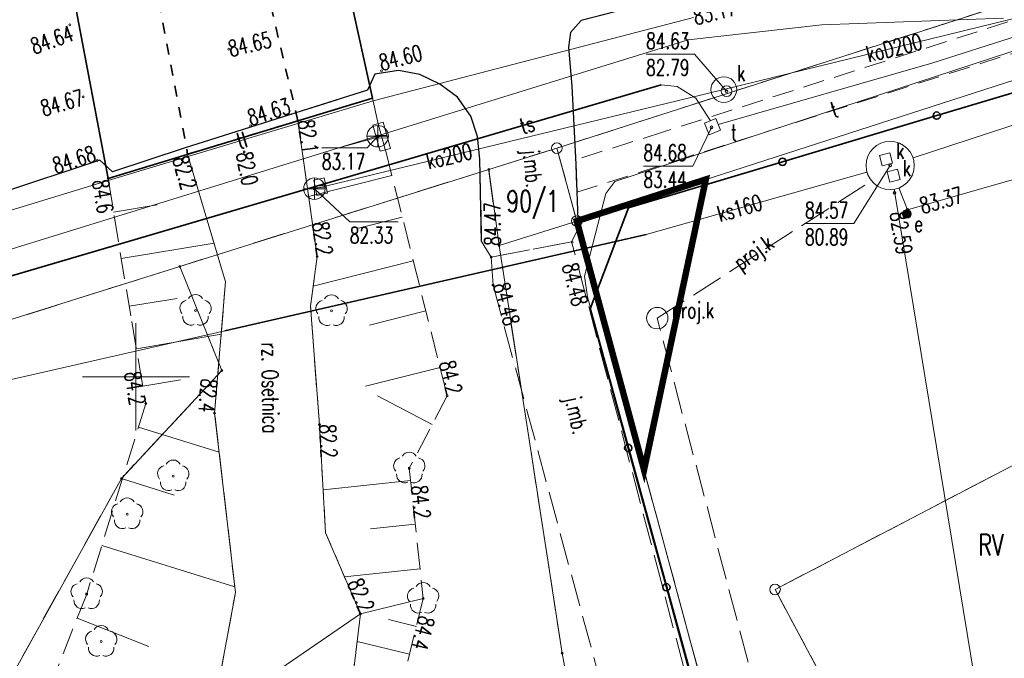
# Model space of a CAD drawing. Header units: metres. Extents: x 7395998 to 7397036, y 5813644 to 5814526.
# Tile 13 of 27: x 7396295 to 7396341, y 5814137 to 5814167. Entities that reach past the tile are written whole.
import ezdxf
from ezdxf.enums import TextEntityAlignment as Align

# ---------------------------------------------------------------- set-up
doc = ezdxf.new("R2010")
doc.units = ezdxf.units.M
doc.header["$MEASUREMENT"] = 0
for name, pattern in [('1', [0]), ('1_1', [0]), ('1_14', [1, -1]), ('1_OTKC', [1.5, 1, -0.5]), ('1_OTKJ', [2, 1.5, -0.5]), ('1_OTKK', [0]), ('1_OTKM', [0]), ('1_OTKZ_B', [1, 0.5, -0.5]), ('1_OTRK', [1.75, 1.25, -0.5]), ('1_OTRKG', [1.75, 1.25, -0.5]), ('1_OTWP', [0]), ('3_SUEP_A', [0]), ('3_SUKP', [0]), ('3_SULO', [0]), ('3_SUPK', [0]), ('3_SUPP_P', [2, 1.5, -0.5]), ('3_SUPW', [0]), ('3_SUTP_A', [0]), ('3_SUUP_P', [0]), ('ACAD_ISO04W100', [30, 24, -3, 0, -3]), ('EGDE', [0]), ('EGKK', [2, 1.5, -0.5])]:
    doc.linetypes.add(name, pattern=pattern)
doc.layers.get('0').update_dxf_attribs({"color": 250, "linetype": 'CONTINUOUS', "lineweight": 100})
for name, color, linetype, lineweight in [('AKP_granica pasa drogowego', 1, 'ACAD_ISO04W100', 50), ('Dzialki', 7, 'EGDE', 18), ('Kontury', 3, 'EGKK', 18), ('Numery_dzialek', 7, 'CONTINUOUS', 9), ('Numery_konturow', 3, 'CONTINUOUS', 9), ('OTD_L_12', 7, 'CONTINUOUS', 18), ('OTK_E_T_0', 7, 'CONTINUOUS', 0), ('OTK_L_0', 7, '1_OTKJ', 18), ('OTK_L_1', 7, '1_OTKK', 25), ('OTK_L_2', 7, '1_OTKC', 18), ('OTK_L_7', 7, '1_OTKM', 35), ('OTK_L_8', 7, 'CONTINUOUS', 35), ('OTO_L_0', 7, 'CONTINUOUS', 35), ('OTR_L_1', 7, '1_OTRK', 18), ('OTR_T_0', 7, 'CONTINUOUS', 18), ('OTR_T_1', 7, 'CONTINUOUS', 18), ('OTW_E_T_0', 141, 'CONTINUOUS', 0), ('OTW_L_0', 141, '1_OTWP', 18), ('OTZ_T_0', 3, 'CONTINUOUS', 18), ('P_SUK_E_T_6', 34, 'CONTINUOUS', 0), ('P_SUK_L_5', 34, '3_SUUP_P', 18), ('P_SUKP_E_T_0', 34, 'CONTINUOUS', 0), ('P_SUKP_L_0', 34, '3_SUPP_P', 18), ('Podzial_sekcyjny_krzyze', 7, '1', 0), ('Punkty', 7, 'CONTINUOUS', 18), ('SUE_E_T_3', 1, 'CONTINUOUS', 0), ('SUE_T_6', 1, 'CONTINUOUS', 18), ('SUEP_L_0', 1, '3_SUEP_A', 18), ('SUER_T_0', 1, 'CONTINUOUS', 18), ('SUK_T_0', 34, 'CONTINUOUS', 18), ('SUKP_E_T_0', 34, 'CONTINUOUS', 0), ('SUKP_L_0', 34, '3_SUKP', 18), ('SUKR_T_0', 34, 'CONTINUOUS', 18), ('SUL_L_1', 7, '3_SULO', 35), ('SUNR_T_0', 7, 'CONTINUOUS', 18), ('SUP_E_T_1', 7, 'CONTINUOUS', 0), ('SUP_L_1', 7, '3_SUPK', 18), ('SUP_L_3', 7, '3_SUPW', 18), ('SUP_T_4', 7, 'CONTINUOUS', 18), ('SUTP_E_T_0', 30, 'CONTINUOUS', 0), ('SUTP_L_0', 30, '3_SUTP_A', 18), ('SUTR_T_0', 30, 'CONTINUOUS', 18)]:
    doc.layers.add(name, color=color, linetype=linetype, lineweight=lineweight)
doc.styles.get("Standard").update_dxf_attribs({"font": 'Simplex.SHX', "width": 0.75})

# ---------------------------------------------------------------- blocks, each defined once
blk = doc.blocks.new('GRT')
at = {"linetype": 'Continuous'}
blk.add_circle((0, 0), 0.25, dxfattribs=at)
blk = doc.blocks.new('GRO')
at = {"linetype": 'Continuous'}
blk.add_circle((0, 0), 0.045, dxfattribs=at)
blk = doc.blocks.new('2_OTRS')
at = {"linetype": 'Continuous'}
blk.add_circle((0, 0), 0.045, dxfattribs=at)
blk = doc.blocks.new('2_OTRN')
at = {"linetype": 'Continuous'}
blk.add_circle((0, 0), 0.045, dxfattribs=at)
blk = doc.blocks.new('2_OTZL')
at = {"linetype": 'Continuous'}
blk.add_circle((0, 0), 0.045, dxfattribs=at)
for centre, start, end in [((-0.357, 0.116), 102.1445, 221.86), ((0, 0.375), 30.1401, 149.8599), ((0.357, 0.116), 318.14, 77.8555), ((-0.22, -0.303), 174.1482, 293.8542), ((0.22, -0.303), 246.1458, 5.8518)]:
    blk.add_arc(centre, 0.375, start, end, dxfattribs=at)
blk = doc.blocks.new('4_SUEU')
at = {"linetype": 'Continuous'}
for radius in [0.2, 0.175, 0.15, 0.125, 0.1, 0.075, 0.05, 0.025, 0.00715]:
    blk.add_circle((0, 0), radius, dxfattribs=at)
blk = doc.blocks.new('4_SUPS')
at = {"linetype": 'Continuous'}
blk.add_circle((0, 0), 0.0625, dxfattribs=at)
blk = doc.blocks.new('4_SUKE')
at = {"linetype": 'Continuous'}
for p, q in [((0, -0.5), (0, 0.5)), ((-0.5, 0), (0.5, 0))]:
    blk.add_line(p, q, dxfattribs=at)
blk.add_circle((0, 0), 0.5, dxfattribs=at)
blk = doc.blocks.new('4_SUPW_A')
at = {"linetype": 'Continuous'}
for p, q in [((0.25, 0.25), (-0.25, 0.25)), ((-0.25, 0.25), (-0.25, -0.25)), ((0.25, -0.25), (0.25, 0.25)), ((-0.25, -0.25), (0.25, -0.25))]:
    blk.add_line(p, q, dxfattribs=at)
blk = doc.blocks.new('4_SUPW')
at = {"linetype": 'Continuous'}
blk.add_circle((0, 0), 0.25, dxfattribs=at)

msp = doc.modelspace()

# ---------------------------------------------------------------- linework, layer by layer
at = {"layer": 'AKP_granica pasa drogowego', "ltscale": 0.1, "const_width": 0.3, "flags": 128}
msp.add_lwpolyline([(7396323.708, 5814145.663), (7396326.59, 5814159.211), (7396320.57, 5814157.27)], close=True, dxfattribs=at)
at = {"layer": 'Dzialki'}
for p, q in [((7396370.59, 5814177.02), (7396319.64, 5814160.67)), ((7396320.57, 5814157.27), (7396375.6, 5814175.01)), ((7396319.64, 5814160.67), (7396316.46, 5814159.68)), ((7396319.64, 5814160.67), (7396320.57, 5814157.27)), ((7396302.04, 5814155.15), (7396316.46, 5814159.68)), ((7396316.46, 5814159.68), (7396316.94, 5814156.13)), ((7396316.94, 5814156.13), (7396320.57, 5814157.27)), ((7396320.57, 5814157.27), (7396334.9, 5814104.29)), ((7396319.89, 5814137.11), (7396316.94, 5814156.13)), ((7396329.82, 5814140.08), (7396360.34, 5814156.01)), ((7396230.77, 5814132.76), (7396302.04, 5814155.15)), ((7396304.01, 5814150.3), (7396302.04, 5814155.15)), ((7396299.32, 5814145.26), (7396304.01, 5814150.3)), ((7396294.06, 5814135.8), (7396299.32, 5814145.26)), ((7396336.92, 5814126.87), (7396329.82, 5814140.08)), ((7396322.41, 5814123.85), (7396319.89, 5814137.11))]:
    msp.add_line(p, q, dxfattribs=at)
at = {"layer": 'Kontury'}
for p, q in [((7396370.59, 5814177.02), (7396319.64, 5814160.67)), ((7396316.46, 5814159.68), (7396319.64, 5814160.67)), ((7396319.64, 5814160.67), (7396320.57, 5814157.27)), ((7396316.46, 5814159.68), (7396302.04, 5814155.15)), ((7396316.94, 5814156.13), (7396316.46, 5814159.68)), ((7396320.57, 5814157.27), (7396330.89, 5814119.1)), ((7396319.89, 5814137.11), (7396316.94, 5814156.13)), ((7396329.82, 5814140.08), (7396360.34, 5814156.01)), ((7396302.04, 5814155.15), (7396230.77, 5814132.76)), ((7396302.04, 5814155.15), (7396304.01, 5814150.3)), ((7396304.01, 5814150.3), (7396299.32, 5814145.26)), ((7396299.32, 5814145.26), (7396294.06, 5814135.8)), ((7396336.92, 5814126.87), (7396329.82, 5814140.08)), ((7396322.41, 5814123.85), (7396319.89, 5814137.11))]:
    msp.add_line(p, q, dxfattribs=at)
at = {"layer": 'OTD_L_12'}
for p, q in [((7396311.541, 5814161.877), (7396311.059, 5814161.743)), ((7396311.541, 5814161.877), (7396311.881, 5814160.657)), ((7396311.059, 5814161.743), (7396311.399, 5814160.523)), ((7396311.195, 5814161.255), (7396311.711, 5814161.267)), ((7396311.229, 5814161.133), (7396311.745, 5814161.145)), ((7396311.881, 5814160.657), (7396311.399, 5814160.523)), ((7396308.295, 5814159.178), (7396308.785, 5814159.282)), ((7396308.445, 5814158.468), (7396308.295, 5814159.178)), ((7396308.935, 5814158.572), (7396308.785, 5814159.282)), ((7396308.86, 5814158.927), (7396308.355, 5814158.894)), ((7396308.875, 5814158.856), (7396308.37, 5814158.823)), ((7396308.445, 5814158.468), (7396308.935, 5814158.572))]:
    msp.add_line(p, q, dxfattribs=at)
at = {"layer": 'OTK_L_0', "linetype": '1_OTKJ'}
for p, q in [((7396320.78, 5814166.62), (7396324.46, 5814167.57)), ((7396320.28, 5814166.07), (7396320.78, 5814166.62)), ((7396320.18, 5814165.38), (7396320.28, 5814166.07)), ((7396320.34, 5814163.56), (7396320.18, 5814165.38)), ((7396310.81, 5814163.37), (7396311.15, 5814164.13)), ((7396311.15, 5814164.13), (7396312.25, 5814164.29)), ((7396312.25, 5814164.29), (7396313.25, 5814164.1)), ((7396313.25, 5814164.1), (7396314.18, 5814163.66)), ((7396314.18, 5814163.66), (7396315.01, 5814163.05)), ((7396302.243, 5814160.676), (7396310.81, 5814163.37)), ((7396320.53, 5814159.93), (7396320.34, 5814163.56)), ((7396315.01, 5814163.05), (7396315.62, 5814162.17)), ((7396315.62, 5814162.17), (7396315.94, 5814161.21)), ((7396315.94, 5814161.21), (7396316.05, 5814160.16)), ((7396298.91, 5814159.57), (7396302.243, 5814160.676)), ((7396288.8, 5814156.96), (7396298.32, 5814160.11)), ((7396298.32, 5814160.11), (7396298.91, 5814159.57)), ((7396316.05, 5814160.16), (7396316.13, 5814156.32)), ((7396320.63, 5814156.91), (7396320.53, 5814159.93)), ((7396320.33, 5814156.3), (7396320.63, 5814156.91)), ((7396316.13, 5814156.32), (7396316.57, 5814155.58)), ((7396320.33, 5814156.3), (7396316.57, 5814155.58)), ((7396316.57, 5814155.58), (7396320.33, 5814156.3)), ((7396326.6, 5814132.49), (7396320.33, 5814156.3)), ((7396316.57, 5814155.58), (7396316.66, 5814154.28)), ((7396316.66, 5814154.28), (7396322.82, 5814131.53))]:
    msp.add_line(p, q, dxfattribs=at)
at = {"layer": 'OTK_L_1', "linetype": '1_OTKK'}
for p, q in [((7396324.46, 5814167.57), (7396320.78, 5814166.62)), ((7396320.78, 5814166.62), (7396320.28, 5814166.07)), ((7396320.28, 5814166.07), (7396320.18, 5814165.38)), ((7396320.18, 5814165.38), (7396320.34, 5814163.56)), ((7396311.15, 5814164.13), (7396310.81, 5814163.37)), ((7396312.25, 5814164.29), (7396311.15, 5814164.13)), ((7396313.25, 5814164.1), (7396312.25, 5814164.29)), ((7396314.18, 5814163.66), (7396313.25, 5814164.1)), ((7396315.01, 5814163.05), (7396314.18, 5814163.66)), ((7396310.81, 5814163.37), (7396302.243, 5814160.676)), ((7396320.34, 5814163.56), (7396320.53, 5814159.93)), ((7396315.62, 5814162.17), (7396315.01, 5814163.05)), ((7396315.94, 5814161.21), (7396315.62, 5814162.17)), ((7396316.05, 5814160.16), (7396315.94, 5814161.21)), ((7396302.243, 5814160.676), (7396298.91, 5814159.57)), ((7396298.32, 5814160.11), (7396288.8, 5814156.96)), ((7396298.91, 5814159.57), (7396298.32, 5814160.11)), ((7396316.13, 5814156.32), (7396316.05, 5814160.16)), ((7396320.53, 5814159.93), (7396320.63, 5814156.91))]:
    msp.add_line(p, q, dxfattribs=at)
at = {"layer": 'OTK_L_2', "linetype": '1_OTKC'}
for p, q in [((7396363.54, 5814173.86), (7396324.62, 5814161.43)), ((7396325.08, 5814160.05), (7396365.22, 5814172.85)), ((7396324.62, 5814161.43), (7396320.52, 5814160.129)), ((7396320.52, 5814160.129), (7396320.53, 5814159.93)), ((7396320.53, 5814159.93), (7396320.574, 5814158.61)), ((7396320.574, 5814158.61), (7396325.08, 5814160.05))]:
    msp.add_line(p, q, dxfattribs=at)
at = {"layer": 'OTK_L_7', "linetype": '1_OTKM'}
for p, q in [((7396311.04, 5814163), (7396309.27, 5814170.98)), ((7396297.17, 5814167.38), (7396298.7, 5814159.26)), ((7396298.7, 5814159.26), (7396311.04, 5814163))]:
    msp.add_line(p, q, dxfattribs=at)
at = {"layer": 'OTK_L_8', "linetype": '1_OTKZ_B'}
for p, q in [((7396307.556, 5814161.944), (7396305.687, 5814169.914)), ((7396300.882, 5814168.484), (7396302.412, 5814160.385)), ((7396302.412, 5814160.385), (7396307.556, 5814161.944))]:
    msp.add_line(p, q, dxfattribs=at)
at = {"layer": 'OTO_L_0'}
for p, q in [((7396337.366, 5814162.188), (7396344.565, 5814164.34)), ((7396330.166, 5814160.036), (7396337.366, 5814162.188)), ((7396322.98, 5814157.888), (7396330.166, 5814160.036)), ((7396321.193, 5814153.18), (7396322.98, 5814157.888)), ((7396322.972, 5814146.682), (7396321.193, 5814153.18)), ((7396324.75, 5814140.183), (7396322.972, 5814146.682)), ((7396326.528, 5814133.685), (7396324.75, 5814140.183))]:
    msp.add_line(p, q, dxfattribs=at)
for centre in [(7396337.366, 5814162.188), (7396330.166, 5814160.036), (7396322.972, 5814146.682), (7396324.75, 5814140.183)]:
    msp.add_circle(centre, 0.17, dxfattribs=at)
at = {"layer": 'OTR_L_1', "linetype": '1_OTRK'}
for p, q in [((7396307.556, 5814161.944), (7396311.04, 5814163)), ((7396308.45, 5814155.62), (7396307.556, 5814161.944)), ((7396302.412, 5814160.385), (7396298.7, 5814159.26)), ((7396304.18, 5814154.43), (7396302.412, 5814160.385)), ((7396308.15, 5814153.3), (7396308.45, 5814155.62)), ((7396303.67, 5814148.31), (7396304.18, 5814154.43)), ((7396308.56, 5814147.77), (7396308.15, 5814153.3)), ((7396304.64, 5814139.94), (7396303.67, 5814148.31)), ((7396308.85, 5814142.72), (7396308.56, 5814147.77)), ((7396310.47, 5814138.94), (7396308.85, 5814142.72)), ((7396303.59, 5814134.24), (7396304.64, 5814139.94)), ((7396309.24, 5814128.487), (7396310.47, 5814138.94))]:
    msp.add_line(p, q, dxfattribs=at)
at = {"layer": 'OTR_L_1', "linetype": '1_OTRKG'}
for p, q in [((7396311.04, 5814163), (7396311.3, 5814161.81)), ((7396311.3, 5814161.81), (7396311.64, 5814160.59)), ((7396311.64, 5814160.59), (7396314.52, 5814149.12)), ((7396298.7, 5814159.26), (7396299.8, 5814152.58)), ((7396299.8, 5814152.58), (7396300.46, 5814148.76)), ((7396314.52, 5814149.12), (7396312.755, 5814145.734)), ((7396300.46, 5814148.76), (7396297.7, 5814139.87)), ((7396312.755, 5814145.734), (7396313.4, 5814139.66)), ((7396297.7, 5814139.87), (7396295.88, 5814135.23)), ((7396313.4, 5814139.66), (7396312.042, 5814134.066))]:
    msp.add_line(p, q, dxfattribs=at)
at = {"layer": 'OTR_L_1', "linetype": '1_1'}
for p, q in [((7396311.46, 5814161.236), (7396309.63, 5814160.726)), ((7396311.939, 5814159.398), (7396308.054, 5814158.422)), ((7396298.958, 5814157.69), (7396300.986, 5814158.024)), ((7396312.427, 5814157.455), (7396310.381, 5814156.941)), ((7396299.315, 5814155.526), (7396303.643, 5814156.239)), ((7396312.941, 5814155.409), (7396308.271, 5814154.237)), ((7396299.682, 5814153.294), (7396301.915, 5814153.662)), ((7396313.527, 5814153.075), (7396310.896, 5814152.414)), ((7396300.019, 5814151.314), (7396303.977, 5814151.998)), ((7396314.188, 5814150.444), (7396310.706, 5814149.569)), ((7396300.321, 5814149.562), (7396302.073, 5814149.865)), ((7396313.821, 5814147.779), (7396311.27, 5814149.109)), ((7396300.117, 5814147.655), (7396303.881, 5814146.487)), ((7396299.367, 5814145.239), (7396301.783, 5814144.489)), ((7396312.815, 5814145.166), (7396308.734, 5814144.733)), ((7396313.032, 5814143.126), (7396310.949, 5814142.905)), ((7396298.404, 5814142.136), (7396304.609, 5814140.21)), ((7396313.253, 5814141.043), (7396309.729, 5814140.668)), ((7396297.256, 5814138.739), (7396300.596, 5814137.429)), ((7396313.084, 5814138.359), (7396311.783, 5814138.675)), ((7396312.768, 5814137.058), (7396310.319, 5814137.653))]:
    msp.add_line(p, q, dxfattribs=at)
at = {"layer": 'OTR_L_1', "linetype": '1_14'}
msp.add_line((7396313.4, 5814139.66), (7396310.47, 5814138.94), dxfattribs=at)
at = {"layer": 'OTR_L_1', "linetype": '1_1'}
for p in [(7396311.04, 5814163), (7396313.4, 5814139.66)]:
    msp.add_point(p, dxfattribs=at)
at = {"layer": 'OTW_L_0', "linetype": '1_OTWP'}
for p, q in [((7396302.412, 5814160.385), (7396307.556, 5814161.944)), ((7396307.556, 5814161.944), (7396308.45, 5814155.62)), ((7396304.18, 5814154.43), (7396302.412, 5814160.385)), ((7396308.45, 5814155.62), (7396308.15, 5814153.3)), ((7396303.67, 5814148.31), (7396304.18, 5814154.43)), ((7396308.15, 5814153.3), (7396308.56, 5814147.77)), ((7396304.64, 5814139.94), (7396303.67, 5814148.31)), ((7396308.56, 5814147.77), (7396308.85, 5814142.72)), ((7396308.85, 5814142.72), (7396310.47, 5814138.94)), ((7396303.59, 5814134.24), (7396304.64, 5814139.94)), ((7396310.47, 5814138.94), (7396309.24, 5814128.487))]:
    msp.add_line(p, q, dxfattribs=at)
at = {"layer": 'OTW_L_0', "linetype": '1_14'}
msp.add_line((7396303.59, 5814134.24), (7396310.47, 5814138.94), dxfattribs=at)
at = {"layer": 'P_SUK_L_5', "linetype": '3_SUUP_P'}
msp.add_circle((7396324.324, 5814152.74), 0.5, dxfattribs=at)
at = {"layer": 'P_SUKP_L_0', "linetype": '3_SUPP_P'}
for p, q in [((7396324.324, 5814152.74), (7396334.327, 5814159.142)), ((7396324.446, 5814152.255), (7396324.324, 5814152.74)), ((7396336.246, 5814107.698), (7396324.446, 5814152.255))]:
    msp.add_line(p, q, dxfattribs=at)
at = {"layer": 'Podzial_sekcyjny_krzyze'}
for p, q in [((7396300, 5814147.5), (7396300, 5814152.5)), ((7396297.5, 5814150), (7396302.5, 5814150))]:
    msp.add_line(p, q, dxfattribs=at)
at = {"layer": 'SUEP_L_0', "linetype": '3_SUEP_A'}
for p, q in [((7396336.006, 5814157.789), (7396362.875, 5814165.549)), ((7396335.603, 5814158.816), (7396336.006, 5814157.789))]:
    msp.add_line(p, q, dxfattribs=at)
at = {"layer": 'SUKP_L_0', "linetype": '3_SUKP'}
for p, q in [((7396327.43, 5814163.4), (7396370.195, 5814173.905)), ((7396336.26, 5814160.215), (7396355.636, 5814166.598)), ((7396327.43, 5814163.4), (7396308.33, 5814158.78)), ((7396334.108, 5814159.557), (7396323.812, 5814156.642)), ((7396335.374, 5814158.753), (7396339.664, 5814132.701)), ((7396323.812, 5814156.642), (7396304.141, 5814152.156)), ((7396304.141, 5814152.156), (7396289.234, 5814148.757))]:
    msp.add_line(p, q, dxfattribs=at)
at = {"layer": 'SUKR_T_0', "linetype": 'Continuous', "lineweight": 0}
for p, q in [((7396323.805, 5814165.053), (7396326.058, 5814165.053)), ((7396327.56, 5814163.33), (7396326.058, 5814165.053)), ((7396311.28, 5814161.23), (7396310.791, 5814160.678)), ((7396308.674, 5814160.678), (7396310.791, 5814160.678)), ((7396335.191, 5814159.863), (7396333.499, 5814157.15)), ((7396308.33, 5814158.78), (7396309.981, 5814157.233)), ((7396309.981, 5814157.233), (7396312.234, 5814157.233)), ((7396331.219, 5814157.15), (7396333.499, 5814157.15))]:
    msp.add_line(p, q, dxfattribs=at)
at = {"layer": 'SUL_L_1', "linetype": '3_SULO'}
for p, q in [((7396280.48, 5814150.68), (7396324.5, 5814163.62)), ((7396323.812, 5814156.642), (7396304.141, 5814152.156))]:
    msp.add_line(p, q, dxfattribs=at)
at = {"layer": 'SUNR_T_0', "linetype": 'Continuous', "lineweight": 0}
for p in [(7396326.857, 5814161.642), (7396323.68, 5814159.834)]:
    msp.add_line(p, (7396325.987, 5814159.834), dxfattribs=at)
at = {"layer": 'SUP_L_1', "linetype": '3_SUPK'}
for p, q in [((7396327.05, 5814162.05), (7396326.53, 5814161.84)), ((7396326.53, 5814161.84), (7396326.74, 5814161.3)), ((7396327.28, 5814161.51), (7396327.05, 5814162.05)), ((7396326.74, 5814161.3), (7396327.28, 5814161.51))]:
    msp.add_line(p, q, dxfattribs=at)
for centre, radius in [((7396327.43, 5814163.4), 0.6), ((7396335.191, 5814159.863), 1.125)]:
    msp.add_circle(centre, radius, dxfattribs=at)
at = {"layer": 'SUP_L_3', "linetype": '3_SUPW'}
for p, q in [((7396327.05, 5814162.05), (7396326.53, 5814161.84)), ((7396326.53, 5814161.84), (7396326.74, 5814161.3)), ((7396327.28, 5814161.51), (7396327.05, 5814162.05)), ((7396326.74, 5814161.3), (7396327.28, 5814161.51))]:
    msp.add_line(p, q, dxfattribs=at)
at = {"layer": 'SUTP_L_0', "linetype": '3_SUTP_A'}
for p, q in [((7396339.966, 5814164.887), (7396361.949, 5814172.054)), ((7396311.067, 5814162.883), (7396326.02, 5814166.77)), ((7396332.004, 5814166.431), (7396325.768, 5814165.727)), ((7396340.483, 5814166.741), (7396332.004, 5814166.431)), ((7396341.13, 5814165.91), (7396337.14, 5814164.63)), ((7396325.768, 5814165.727), (7396286.978, 5814153.742)), ((7396322.345, 5814159.122), (7396339.966, 5814164.887)), ((7396337.14, 5814164.63), (7396327.167, 5814161.776)), ((7396324.5, 5814163.62), (7396280.48, 5814150.68)), ((7396325.26, 5814163.54), (7396324.5, 5814163.62)), ((7396326.12, 5814163), (7396325.26, 5814163.54)), ((7396298.699, 5814159.157), (7396311.067, 5814162.883)), ((7396326.805, 5814161.951), (7396326.12, 5814163)), ((7396281.94, 5814154.06), (7396298.699, 5814159.157)), ((7396321.919, 5814158.559), (7396322.345, 5814159.122)), ((7396320.936, 5814154.702), (7396321.919, 5814158.559)), ((7396321.063, 5814153.732), (7396320.936, 5814154.702)), ((7396326.41, 5814134.307), (7396321.063, 5814153.732))]:
    msp.add_line(p, q, dxfattribs=at)

# ---------------------------------------------------------------- block references
at = {"layer": 'OTR_T_0'}
for p in [(7396296.91, 5814166.42), (7396304.33, 5814165.29), (7396311.46, 5814164.28), (7396297.53, 5814163.06), (7396305.352, 5814161.707), (7396298.19, 5814160.09), (7396320.36, 5814156.28), (7396316.66, 5814154.28)]:
    msp.add_blockref('2_OTRS', p, dxfattribs=at)
at = {"layer": 'OTR_T_0', "rotation": 164.3110914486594}
msp.add_blockref('2_OTRS', (7396316.57, 5814155.58), dxfattribs=at)
at = {"layer": 'OTR_T_1'}
for p in [(7396307.556, 5814161.944), (7396302.412, 5814160.385), (7396305.042, 5814160.491), (7396298.7, 5814159.26), (7396308.45, 5814155.62), (7396314.52, 5814149.12), (7396300.46, 5814148.76), (7396303.67, 5814148.31), (7396308.56, 5814147.77), (7396312.755, 5814145.734), (7396313.4, 5814139.66), (7396310.47, 5814138.94)]:
    msp.add_blockref('2_OTRN', p, dxfattribs=at)
at = {"layer": 'OTZ_T_0'}
for p in [(7396302.78, 5814153.09), (7396309.129, 5814153.077), (7396312.755, 5814145.734), (7396301.74, 5814145.37), (7396299.59, 5814143.6), (7396297.7, 5814139.87), (7396313.4, 5814139.66), (7396298.38, 5814137.65)]:
    msp.add_blockref('2_OTZL', p, dxfattribs=at)
at = {"layer": 'Punkty'}
for name, p in [('GRT', (7396319.64, 5814160.67)), ('GRO', (7396316.46, 5814159.68)), ('GRT', (7396320.57, 5814157.27)), ('GRO', (7396316.94, 5814156.13)), ('GRO', (7396302.04, 5814155.15)), ('GRO', (7396304.01, 5814150.3)), ('GRO', (7396299.32, 5814145.26)), ('GRT', (7396329.82, 5814140.08)), ('GRO', (7396319.89, 5814137.11))]:
    msp.add_blockref(name, p, dxfattribs=at)
at = {"layer": 'SUE_T_6'}
msp.add_blockref('4_SUEU', (7396335.97, 5814157.6), dxfattribs=at)
at = {"layer": 'SUER_T_0'}
msp.add_blockref('4_SUPS', (7396336.006, 5814157.789), dxfattribs=at)
at = {"layer": 'SUK_T_0'}
for p in [(7396311.28, 5814161.23), (7396308.33, 5814158.78)]:
    msp.add_blockref('4_SUKE', p, dxfattribs=at)
at = {"layer": 'SUKR_T_0'}
for p in [(7396327.56, 5814163.33), (7396311.28, 5814161.23), (7396335.191, 5814159.863), (7396308.33, 5814158.78), (7396335.401, 5814158.591)]:
    msp.add_blockref('4_SUPS', p, dxfattribs=at)
at = {"layer": 'SUNR_T_0'}
msp.add_blockref('4_SUPS', (7396326.857, 5814161.642), dxfattribs=at)
at = {"layer": 'SUP_T_4'}
msp.add_blockref('4_SUPW', (7396327.56, 5814163.33), dxfattribs=at)
for p, rotation in [((7396335, 5814160.15), 14.36360459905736), ((7396335.36, 5814159.39), 14.5170652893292)]:
    msp.add_blockref('4_SUPW_A', p, dxfattribs=dict(at, rotation=rotation))

# ---------------------------------------------------------------- texts
at = {"layer": 'Numery_dzialek', "width": 0.7}
msp.add_text('90/1', height=1, dxfattribs=at).set_placement((7396317.279, 5814158.702), align=Align.TOP_LEFT)
at = {"layer": 'Numery_konturow', "width": 0.7}
msp.add_text('RV', height=1, dxfattribs=at).set_placement((7396339.31, 5814142.66), align=Align.TOP_LEFT)
at = {"layer": 'OTK_E_T_0', "lineweight": 9, "width": 0.7}
for rotation, p in [(275.6359, (7396318.409, 5814159.716)), (282.9381, (7396320.47, 5814148.197))]:
    msp.add_text('j.mb.', height=0.75, rotation=rotation, dxfattribs=at).set_placement(p, align=Align.MIDDLE)
at = {"layer": 'OTR_T_0', "lineweight": 9, "width": 0.7}
msp.add_text('84.64', height=0.75, rotation=19.4796, dxfattribs=at).set_placement((7396296.91, 5814166.42), align=Align.TOP_RIGHT)
msp.add_text('84.65', height=0.75, rotation=13.5812, dxfattribs=at).set_placement((7396304.33, 5814165.29), align=Align.MIDDLE_LEFT)
for s, rotation, p in [('84.60', 14.3499, (7396311.46, 5814164.28)), ('84.63', 17.4477, (7396305.352, 5814161.707)), ('84.48', 285.1506, (7396316.66, 5814154.28))]:
    msp.add_text(s, height=0.75, rotation=rotation, dxfattribs=at).set_placement(p)
msp.add_text('84.67', height=0.75, rotation=15.8537, dxfattribs=at).set_placement((7396297.53, 5814163.06), align=Align.MIDDLE_RIGHT)
msp.add_text('84.68', height=0.75, rotation=17.8481, dxfattribs=at).set_placement((7396298.19, 5814160.09), align=Align.RIGHT)
for s, rotation, p in [('84.47', 90.549, (7396316.269, 5814156.111)), ('84.48', 284.6973, (7396320.595, 5814155.385))]:
    msp.add_text(s, height=0.75, rotation=rotation, dxfattribs=at).set_placement(p, align=Align.TOP_LEFT)
at = {"layer": 'OTR_T_1', "lineweight": 9, "width": 0.7}
for s, rotation, p in [('82.1', 278.0425, (7396307.556, 5814161.944)), ('82.2', 273.2866, (7396308.56, 5814147.77)), ('84.2', 276.0607, (7396312.843, 5814144.902)), ('84.4', 256.3562, (7396313.215, 5814138.899))]:
    msp.add_text(s, height=0.75, rotation=rotation, dxfattribs=at).set_placement(p)
msp.add_text('82.0', height=0.75, rotation=280.9079, dxfattribs=at).set_placement((7396305.042, 5814160.491), align=Align.MIDDLE_LEFT)
for s, rotation, p in [('82.2', 286.5383, (7396302.412, 5814160.385)), ('84.6', 279.351, (7396298.7, 5814159.26))]:
    msp.add_text(s, height=0.75, rotation=rotation, dxfattribs=at).set_placement(p, align=Align.TOP_LEFT)
for s, rotation, p in [('82.2', 278.0425, (7396308.45, 5814155.62)), ('84.2', 284.095, (7396314.52, 5814149.12)), ('82.2', 293.1986, (7396310.47, 5814138.94))]:
    msp.add_text(s, height=0.75, rotation=rotation, dxfattribs=at).set_placement(p, align=Align.RIGHT)
for s, rotation, p in [('84.2', 279.8025, (7396300.46, 5814148.76)), ('82.4', 265.2364, (7396303.67, 5814148.31))]:
    msp.add_text(s, height=0.75, rotation=rotation, dxfattribs=at).set_placement(p, align=Align.TOP_RIGHT)
at = {"layer": 'OTW_E_T_0', "lineweight": 9, "width": 0.7}
msp.add_text('rz. Osetnica', height=0.75, rotation=270.8303, dxfattribs=at).set_placement((7396306.285, 5814149.485), align=Align.MIDDLE)
at = {"layer": 'P_SUK_E_T_6', "lineweight": 9, "width": 0.7}
msp.add_text('proj.k', height=0.75, dxfattribs=at).set_placement((7396325.003, 5814152.737))
at = {"layer": 'P_SUKP_E_T_0', "lineweight": 9, "width": 0.7}
msp.add_text('proj.k', height=0.75, rotation=35.5377, dxfattribs=at).set_placement((7396328.872, 5814155.726), align=Align.MIDDLE)
at = {"layer": 'SUE_E_T_3', "lineweight": 9, "width": 0.7}
msp.add_text('e', height=0.75, dxfattribs=at).set_placement((7396336.321, 5814156.766))
at = {"layer": 'SUER_T_0', "lineweight": 9, "width": 0.7}
msp.add_text('83.37', height=0.75, rotation=16.1112, dxfattribs=at).set_placement((7396336.6, 5814157.96), align=Align.MIDDLE_LEFT)
at = {"layer": 'SUKP_E_T_0', "lineweight": 9, "width": 0.7}
for s, rotation, p in [('koD200', 13.8013, (7396335.375, 5814165.352)), ('ko200', 13.5978, (7396314.614, 5814160.3)), ('ks160', 16.1341, (7396328.169, 5814157.875))]:
    msp.add_text(s, height=0.75, rotation=rotation, dxfattribs=at).set_placement(p, align=Align.MIDDLE)
at = {"layer": 'SUKR_T_0', "lineweight": 9, "width": 0.7}
for s, p in [('84.63', (7396323.805, 5814166.053)), ('82.79', (7396323.805, 5814164.803)), ('83.17', (7396308.674, 5814160.428)), ('84.57', (7396331.219, 5814158.15)), ('82.33', (7396309.981, 5814156.983)), ('80.89', (7396331.219, 5814156.9))]:
    msp.add_text(s, height=0.75, dxfattribs=at).set_placement(p, align=Align.TOP_LEFT)
msp.add_text('82.59', height=0.75, rotation=279.3502, dxfattribs=at).set_placement((7396335.545, 5814157.715), align=Align.MIDDLE_LEFT)
at = {"layer": 'SUNR_T_0', "lineweight": 9, "width": 0.7}
for s, p in [('84.68', (7396323.68, 5814160.834)), ('83.44', (7396323.68, 5814159.584))]:
    msp.add_text(s, height=0.75, dxfattribs=at).set_placement(p, align=Align.TOP_LEFT)
at = {"layer": 'SUP_E_T_1', "lineweight": 9, "width": 0.7}
for p in [(7396328.055, 5814163.789), (7396335.478, 5814160.169), (7396335.782, 5814159.361)]:
    msp.add_text('k', height=0.75, dxfattribs=at).set_placement(p)
msp.add_text('t', height=0.75, dxfattribs=at).set_placement((7396327.767, 5814161.779), align=Align.TOP_LEFT)
at = {"layer": 'SUTP_E_T_0', "lineweight": 9, "width": 0.7}
msp.add_text('t', height=0.75, rotation=18.1167, dxfattribs=at).set_placement((7396332.702, 5814162.511), align=Align.MIDDLE_RIGHT)
for s, rotation, p in [('ts', 17.1027, (7396318.25, 5814161.766)), ('tI', 16.7672, (7396304.939, 5814161.037))]:
    msp.add_text(s, height=0.75, rotation=rotation, dxfattribs=at).set_placement(p, align=Align.MIDDLE)
at = {"layer": 'SUTR_T_0', "lineweight": 9, "width": 0.7}
msp.add_text('83.17', height=0.75, rotation=14.1112, dxfattribs=at).set_placement((7396326.02, 5814166.77), align=Align.MIDDLE_LEFT)

doc.saveas('drawing.dxf')
